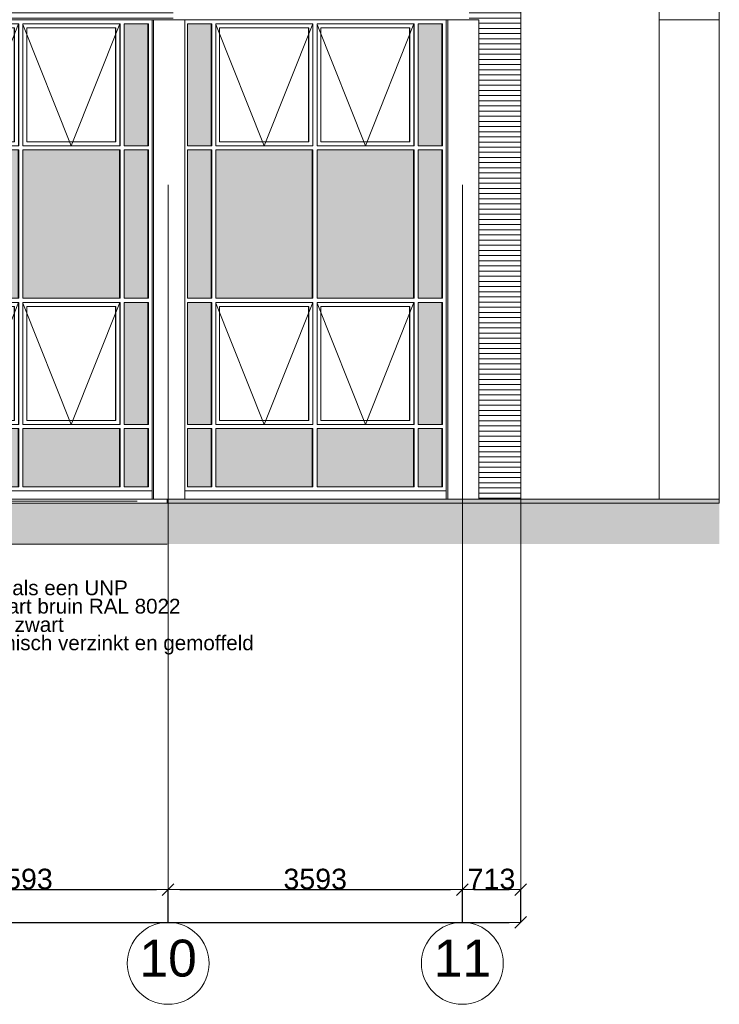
# Model space of a CAD drawing. Extents: x -138812 to 250702, y -18987 to 104055.
# Tile 118 of 193: x 53678 to 62222, y 72417 to 84433. Entities that reach past the tile are written whole.
import ezdxf

# ---------------------------------------------------------------- set-up
doc = ezdxf.new("R2010")
doc.units = 0
doc.header["$LTSCALE"] = 50
doc.linetypes.add('7 Voorgevel & doorsnede A-A$0$_ .', pattern=[380, 180, -100, 0, -100])
doc.linetypes.add('7 Voorgevel & doorsnede A-A$0$B0302', pattern=[1251.000023, 626.000023, -312.5, 0, -312.5])
doc.layers.get('0').update_dxf_attribs({"linetype": 'CONTINUOUS'})
doc.layers.get('Defpoints').update_dxf_attribs({"linetype": 'CONTINUOUS'})
for name, color, linetype in [('7 Voorgevel & doorsnede A-A$0$00 Bestaand', 7, 'CONTINUOUS'), ('7 Voorgevel & doorsnede A-A$0$00 Bestaand Afdek-arcering', 7, 'CONTINUOUS'), ('7 Voorgevel & doorsnede A-A$0$00 Bestaand Ramen', 7, 'CONTINUOUS'), ('7 Voorgevel & doorsnede A-A$0$90 Terrein', 7, 'CONTINUOUS'), ('7 Voorgevel & doorsnede A-A$0$90 Terrein Doorsnede-arcering', 7, 'CONTINUOUS'), ('7 Voorgevel & doorsnede A-A$0$A Stramien', 7, 'CONTINUOUS')]:
    doc.layers.add(name, color=color, linetype=linetype)
doc.styles.add('7 Voorgevel & doorsnede A-A$0$GENERATED_STYLE_1', font='ARIAL.TTF')
doc.styles.add('7 Voorgevel & doorsnede A-A$0$Standard', font='txt', dxfattribs={"bigfont": 'BIGFONT.SHX'})
doc.dimstyles.new('7 Voorgevel & doorsnede A-A$0$GENERATED_STYLE__1', dxfattribs={"dimtxt": 250, "dimasz": 142.5, "dimexe": 0.18, "dimexo": 0, "dimgap": 0.09, "dimtad": 1, "dimtih": 1, "dimtoh": 1, "dimdec": 0, "dimzin": 0, "dimdsep": 46, "dimtxsty": '7 Voorgevel & doorsnede A-A$0$GENERATED_STYLE_1', "dimblk": '7 Voorgevel & doorsnede A-A$0$ARROWHEAD_6', "dimblk1": '7 Voorgevel & doorsnede A-A$0$ARROWHEAD_6', "dimblk2": '7 Voorgevel & doorsnede A-A$0$ARROWHEAD_6', "dimcen": 0.09, "dimclrd": 1, "dimclre": 1, "dimclrt": 2, "dimadec": 1, "dimazin": 0, "dimtfac": 1, "dimtdec": 4, "dimtmove": 0, "dimatfit": 3, "dimfxl": 0, "dimtolj": 1, "dimtzin": 0, "dimarcsym": 0})
doc.dimstyles.new('7 Voorgevel & doorsnede A-A$0$GENERATED_STYLE__2', dxfattribs={"dimtxt": 0.18, "dimasz": 273.6, "dimexe": 0.18, "dimexo": 0.0625, "dimgap": 0.09, "dimtad": 0, "dimtih": 1, "dimtoh": 1, "dimdec": 4, "dimzin": 0, "dimdsep": 46, "dimtxsty": '7 Voorgevel & doorsnede A-A$0$Standard', "dimcen": 0.09, "dimadec": 0, "dimazin": 0, "dimtfac": 1, "dimtdec": 4, "dimtmove": 0, "dimatfit": 3, "dimldrblk": '7 Voorgevel & doorsnede A-A$0$ARROWHEAD_11', "dimfxl": 0, "dimtolj": 1, "dimtzin": 0, "dimarcsym": 0})

# ---------------------------------------------------------------- blocks, each defined once
blk = doc.blocks.new('7 Voorgevel & doorsnede A-A$0$Section Elem_10_2', base_point=(2609, 6899))
at = {"layer": '7 Voorgevel & doorsnede A-A$0$00 Bestaand Afdek-arcering', "linetype": 'Continuous', "lineweight": 0}
for points in [[(38405, 11109), (38693, 11109), (38693, 12599), (38405, 12599)], [(41222, 11109), (41510, 11109), (41510, 12599), (41222, 12599)], [(38693, 11059), (38405, 11059), (38405, 10549), (38693, 10549)], [(38751, 11059), (38751, 10549), (39768, 10549), (39768, 10539), (39706, 10529), (39706, 9769), (39768, 9759), (39768, 9749), (39337, 9749), (38751, 9749), (38751, 9249), (39929, 9249), (39929, 11059)], [(39986, 11059), (39986, 9249), (41164, 9249), (41164, 11059)], [(41222, 9249), (41510, 9249), (41510, 11059), (41222, 11059)], [(38693, 9749), (38405, 9749), (38405, 9249), (38693, 9249)], [(38405, 9199), (38405, 7709), (38693, 7709), (38693, 9199)], [(41222, 7709), (41510, 7709), (41510, 9199), (41222, 9199)], [(38405, 7659), (38405, 6949), (38693, 6949), (38693, 7659)], [(39929, 7659), (38751, 7659), (38751, 6949), (39929, 6949)], [(39986, 6949), (41164, 6949), (41164, 7659), (39986, 7659)], [(41222, 6949), (41510, 6949), (41510, 7659), (41222, 7659)]]:
    blk.add_hatch(color=252, dxfattribs=at).paths.add_polyline_path(points, flags=0)
at = {"layer": '7 Voorgevel & doorsnede A-A$0$00 Bestaand Ramen', "color": 1, "linetype": 'Continuous', "lineweight": 0}
for p, q in [((41565, 12649), (38372, 12649)), ((38405, 12599), (38405, 11109)), ((38701, 12599), (38405, 12599)), ((38693, 11109), (38693, 12599)), ((38701, 12599), (38701, 11109)), ((39937, 12599), (38751, 12599)), ((38751, 12599), (38751, 11109)), ((39884, 12549), (38797, 12549)), ((38797, 12549), (38797, 11159)), ((39880, 12549), (39880, 11159)), ((39884, 11159), (39884, 12549)), ((39934, 12599), (39934, 11109)), ((39937, 11109), (39937, 12599)), ((41172, 12599), (39986, 12599)), ((39986, 11109), (39986, 12599)), ((41120, 12549), (40032, 12549)), ((40032, 12549), (40032, 11159)), ((41116, 12549), (41116, 11159)), ((41120, 11159), (41120, 12549)), ((41169, 12599), (41169, 11109)), ((41172, 12599), (41172, 11109)), ((41518, 12599), (41222, 12599)), ((41222, 12599), (41222, 11109)), ((41510, 12599), (41510, 11109)), ((41518, 12599), (41518, 11109)), ((38405, 11109), (38701, 11109)), ((38405, 11059), (38405, 10549)), ((38405, 11059), (38701, 11059)), ((38693, 10549), (38693, 11059)), ((38701, 11059), (38701, 10549)), ((38751, 11109), (39937, 11109)), ((38751, 11059), (39937, 11059)), ((38751, 11059), (38751, 10549)), ((38797, 11159), (39884, 11159)), ((39929, 9249), (39929, 11059)), ((39937, 9249), (39937, 11059)), ((39986, 11109), (41172, 11109)), ((39986, 11059), (41172, 11059)), ((39986, 9249), (39986, 11059)), ((40032, 11159), (41120, 11159)), ((41164, 11059), (41164, 9249)), ((41172, 11059), (41172, 9249)), ((41222, 11109), (41518, 11109)), ((41222, 11059), (41518, 11059)), ((41222, 11059), (41222, 9249)), ((41510, 11059), (41510, 9249)), ((41518, 11059), (41518, 9249)), ((38405, 9749), (38405, 9249)), ((38693, 9249), (38693, 9749)), ((38701, 9749), (38701, 9249)), ((38751, 9749), (38751, 9249)), ((38405, 9249), (38701, 9249)), ((38405, 9199), (38405, 7709)), ((38405, 9199), (38701, 9199)), ((38693, 7709), (38693, 9199)), ((38701, 9199), (38701, 7709)), ((38751, 9249), (39937, 9249)), ((38751, 9199), (39937, 9199)), ((38751, 9199), (38751, 7709)), ((39884, 9149), (38797, 9149)), ((38797, 9149), (38797, 7759)), ((39880, 9149), (39880, 7759)), ((39884, 7759), (39884, 9149)), ((39934, 9199), (39934, 7709)), ((39937, 7709), (39937, 9199)), ((39986, 9249), (41172, 9249)), ((39986, 9199), (41172, 9199)), ((39986, 7709), (39986, 9199)), ((41120, 9149), (40032, 9149)), ((40032, 9149), (40032, 7759)), ((41116, 9149), (41116, 7759)), ((41120, 7759), (41120, 9149)), ((41169, 9199), (41169, 7709)), ((41172, 9199), (41172, 7709)), ((41222, 9249), (41518, 9249)), ((41222, 9199), (41518, 9199)), ((41222, 9199), (41222, 7709)), ((41510, 9199), (41510, 7709)), ((41518, 9199), (41518, 7709)), ((38405, 7709), (38701, 7709)), ((38751, 7709), (39937, 7709)), ((38797, 7759), (39884, 7759)), ((39986, 7709), (41172, 7709)), ((40032, 7759), (41120, 7759)), ((41222, 7709), (41518, 7709)), ((38405, 7659), (38405, 6949)), ((38405, 7659), (38701, 7659)), ((38693, 6949), (38693, 7659)), ((38701, 7659), (38701, 6949)), ((38751, 7659), (39937, 7659)), ((38751, 7659), (38751, 6949)), ((39929, 6949), (39929, 7659)), ((39937, 6949), (39937, 7659)), ((39986, 7659), (41172, 7659)), ((39986, 6949), (39986, 7659)), ((41164, 7659), (41164, 6949)), ((41172, 7659), (41172, 6949)), ((41222, 7659), (41518, 7659)), ((41222, 7659), (41222, 6949)), ((41510, 7659), (41510, 6949)), ((41518, 7659), (41518, 6949)), ((41565, 6899), (38372, 6899)), ((38701, 6949), (38405, 6949)), ((39937, 6949), (38751, 6949)), ((41172, 6949), (39986, 6949)), ((41518, 6949), (41222, 6949))]:
    blk.add_line(p, q, dxfattribs=at)
at = {"layer": '7 Voorgevel & doorsnede A-A$0$00 Bestaand Ramen', "color": 9, "linetype": 'Continuous', "lineweight": 0}
for p, q in [((38751, 12591), (39341, 11109)), ((39934, 12599), (39341, 11109)), ((39986, 12591), (40576, 11109)), ((41169, 12599), (40576, 11109)), ((38751, 9191), (39341, 7709)), ((39934, 9199), (39341, 7709)), ((39986, 9191), (40576, 7709)), ((41169, 9199), (40576, 7709))]:
    blk.add_line(p, q, dxfattribs=at)
blk = doc.blocks.new('7 Voorgevel & doorsnede A-A$0$Section Elem_14_2', base_point=(2609, 6899))
at = {"layer": '7 Voorgevel & doorsnede A-A$0$00 Bestaand Afdek-arcering', "linetype": 'Continuous', "lineweight": 0}
for points in [[(41996, 11109), (42285, 11109), (42285, 12599), (41996, 12599)], [(44813, 11109), (45101, 11109), (45101, 12599), (44813, 12599)], [(41996, 11059), (41996, 9249), (42285, 9249), (42285, 11059)], [(43520, 11059), (42342, 11059), (42342, 9249), (43520, 9249)], [(43578, 11059), (43578, 9249), (44756, 9249), (44756, 11059)], [(44813, 9249), (45101, 9249), (45101, 11059), (44813, 11059)], [(41996, 9199), (41996, 7709), (42285, 7709), (42285, 9199)], [(44813, 7709), (45101, 7709), (45101, 9199), (44813, 9199)], [(41996, 7659), (41996, 6949), (42285, 6949), (42285, 7659)], [(43520, 7659), (42342, 7659), (42342, 6949), (43520, 6949)], [(44756, 7659), (43578, 7659), (43578, 6949), (44756, 6949)], [(44813, 6949), (45101, 6949), (45101, 7659), (44813, 7659)]]:
    blk.add_hatch(color=252, dxfattribs=at).paths.add_polyline_path(points, flags=0)
at = {"layer": '7 Voorgevel & doorsnede A-A$0$00 Bestaand Ramen', "color": 1, "linetype": 'Continuous', "lineweight": 0}
for p, q in [((45156, 12649), (41964, 12649)), ((41996, 12599), (41996, 11109)), ((42293, 12599), (41996, 12599)), ((42285, 11109), (42285, 12599)), ((42293, 12599), (42293, 11109)), ((43528, 12599), (42342, 12599)), ((42342, 12599), (42342, 11109)), ((43476, 12549), (42388, 12549)), ((42388, 12549), (42388, 11159)), ((43472, 12549), (43472, 11159)), ((43476, 11159), (43476, 12549)), ((43525, 12599), (43525, 11109)), ((43528, 11109), (43528, 12599)), ((44764, 12599), (43578, 12599)), ((43578, 11109), (43578, 12599)), ((44711, 12549), (43624, 12549)), ((43624, 12549), (43624, 11159)), ((44707, 12549), (44707, 11159)), ((44711, 11159), (44711, 12549)), ((44761, 12599), (44761, 11109)), ((44764, 12599), (44764, 11109)), ((45110, 12599), (44813, 12599)), ((44813, 12599), (44813, 11109)), ((45101, 12599), (45101, 11109)), ((45110, 12599), (45110, 11109)), ((41996, 11109), (42293, 11109)), ((41996, 11059), (41996, 9249)), ((41996, 11059), (42293, 11059)), ((42285, 9249), (42285, 11059)), ((42293, 11059), (42293, 9249)), ((42342, 11109), (43528, 11109)), ((42342, 11059), (43528, 11059)), ((42342, 11059), (42342, 9249)), ((42388, 11159), (43476, 11159)), ((43520, 9249), (43520, 11059)), ((43528, 9249), (43528, 11059)), ((43578, 11109), (44764, 11109)), ((43578, 11059), (44764, 11059)), ((43578, 9249), (43578, 11059)), ((43624, 11159), (44711, 11159)), ((44756, 11059), (44756, 9249)), ((44764, 11059), (44764, 9249)), ((44813, 11109), (45110, 11109)), ((44813, 11059), (45110, 11059)), ((44813, 11059), (44813, 9249)), ((45101, 11059), (45101, 9249)), ((45110, 11059), (45110, 9249)), ((41996, 9249), (42293, 9249)), ((41996, 9199), (41996, 7709)), ((41996, 9199), (42293, 9199)), ((42285, 7709), (42285, 9199)), ((42293, 9199), (42293, 7709)), ((42342, 9249), (43528, 9249)), ((42342, 9199), (43528, 9199)), ((42342, 9199), (42342, 7709)), ((43476, 9149), (42388, 9149)), ((42388, 9149), (42388, 7759)), ((43472, 9149), (43472, 7759)), ((43476, 7759), (43476, 9149)), ((43525, 9199), (43525, 7709)), ((43528, 7709), (43528, 9199)), ((43578, 9249), (44764, 9249)), ((43578, 9199), (44764, 9199)), ((43578, 7709), (43578, 9199)), ((44711, 9149), (43624, 9149)), ((43624, 9149), (43624, 7759)), ((44707, 9149), (44707, 7759)), ((44711, 7759), (44711, 9149)), ((44761, 9199), (44761, 7709)), ((44764, 9199), (44764, 7709)), ((44813, 9249), (45110, 9249)), ((44813, 9199), (45110, 9199)), ((44813, 9199), (44813, 7709)), ((45101, 9199), (45101, 7709)), ((45110, 9199), (45110, 7709)), ((41996, 7709), (42293, 7709)), ((42342, 7709), (43528, 7709)), ((42388, 7759), (43476, 7759)), ((43578, 7709), (44764, 7709)), ((43624, 7759), (44711, 7759)), ((44813, 7709), (45110, 7709)), ((41996, 7659), (41996, 6949)), ((41996, 7659), (42293, 7659)), ((42285, 6949), (42285, 7659)), ((42293, 7659), (42293, 6949)), ((42342, 7659), (43528, 7659)), ((42342, 7659), (42342, 6949)), ((43520, 6949), (43520, 7659)), ((43528, 6949), (43528, 7659)), ((43578, 7659), (44764, 7659)), ((43578, 6949), (43578, 7659)), ((44756, 7659), (44756, 6949)), ((44764, 7659), (44764, 6949)), ((44813, 7659), (45110, 7659)), ((44813, 7659), (44813, 6949)), ((45101, 7659), (45101, 6949)), ((45110, 7659), (45110, 6949)), ((45156, 6899), (41964, 6899)), ((42293, 6949), (41996, 6949)), ((43528, 6949), (42342, 6949)), ((44764, 6949), (43578, 6949)), ((45110, 6949), (44813, 6949))]:
    blk.add_line(p, q, dxfattribs=at)
at = {"layer": '7 Voorgevel & doorsnede A-A$0$00 Bestaand Ramen', "color": 9, "linetype": 'Continuous', "lineweight": 0}
for p, q in [((42342, 12591), (42932, 11109)), ((43525, 12599), (42932, 11109)), ((43578, 12591), (44168, 11109)), ((44761, 12599), (44168, 11109)), ((42342, 9191), (42932, 7709)), ((43525, 9199), (42932, 7709)), ((43578, 9191), (44168, 7709)), ((44761, 9199), (44168, 7709))]:
    blk.add_line(p, q, dxfattribs=at)
blk = doc.blocks.new('7 Voorgevel & doorsnede A-A$0$Section Elem_15_2', base_point=(2609, 6899))
at = {"layer": '7 Voorgevel & doorsnede A-A$0$00 Bestaand', "color": 1, "linetype": 'Continuous', "lineweight": 0}
blk.add_line((45156, 6799), (45156, 6899), dxfattribs=at)
blk = doc.blocks.new('7 Voorgevel & doorsnede A-A$0$Section Elem_16_2', base_point=(2609, 6899))
at = {"layer": '7 Voorgevel & doorsnede A-A$0$00 Bestaand', "color": 1, "linetype": 'Continuous', "lineweight": 0}
for p, q in [((41565, 12649), (41565, 6899)), ((41582, 12649), (41568, 12649))]:
    blk.add_line(p, q, dxfattribs=at)
blk = doc.blocks.new('7 Voorgevel & doorsnede A-A$0$Section Elem_17_2', base_point=(2609, 6899))
at = {"layer": '7 Voorgevel & doorsnede A-A$0$00 Bestaand', "color": 1, "linetype": 'Continuous', "lineweight": 0}
for p, q in [((41964, 12649), (41582, 12649)), ((41582, 12649), (41582, 6799)), ((41964, 12649), (41964, 6799))]:
    blk.add_line(p, q, dxfattribs=at)
blk = doc.blocks.new('7 Voorgevel & doorsnede A-A$0$Section Elem_31_2', base_point=(2609, 6899))
at = {"layer": '7 Voorgevel & doorsnede A-A$0$00 Bestaand Afdek-arcering', "linetype": 'Continuous', "lineweight": 0}
h = blk.add_hatch(dxfattribs=at)
h.set_pattern_fill('LIJNEN_HORZ__63_0002', color=9, style=0, pattern_type=2)
h.set_pattern_definition([(-5e-14, (1497.7, 6899.32), (0, 63), [])])
h.paths.add_polyline_path([(38228, 16819), (38228, 12849), (38238, 12849), (38238, 12848), (38233, 12649), (41821, 12649), (41821, 16819)], flags=0)
h.paths.add_polyline_path([(38867, 14453), (38867, 16049), (39855, 16049), (39855, 14453), (39860, 14446), (39860, 14426), (38871, 14426), (38867, 14434), (38867, 14436), (38871, 14436), (38871, 14445), (38867, 14451)], flags=0)
h.paths.add_polyline_path([(40171, 14451), (40171, 16049), (41159, 16049), (41159, 14453), (41163, 14446), (41163, 14426), (40175, 14426), (40171, 14434), (40171, 14436), (40175, 14436), (40175, 14445)], flags=0)
h = blk.add_hatch(dxfattribs=at)
h.set_pattern_fill('LIJNEN_HORZ__63_0002', color=9, style=0, pattern_type=2)
h.set_pattern_definition([(-1e-12, (40966.21, 6899.32), (0, 63), [])])
h.paths.add_polyline_path([(39831, 16049), (39831, 14499), (39831, 14499), (39831, 14489), (39855, 14453), (39855, 16049)], flags=0)
h = blk.add_hatch(dxfattribs=at)
h.set_pattern_fill('LIJNEN_HORZ__63_0002', color=9, style=0, pattern_type=2)
h.set_pattern_definition([(3e-13, (42269.895, 6899.32), (0, 63), [])])
h.paths.add_polyline_path([(41135, 16049), (41135, 14499), (41135, 14499), (41135, 14489), (41159, 14453), (41159, 16049)], flags=0)
at = {"layer": '7 Voorgevel & doorsnede A-A$0$00 Bestaand', "color": 1, "linetype": 'Continuous', "lineweight": 0}
for p, q in [((38867, 14451), (38867, 16049)), ((39855, 16049), (39855, 14453)), ((40171, 16049), (40171, 14451)), ((41159, 14453), (41159, 16049)), ((38372, 12649), (41568, 12649))]:
    blk.add_line(p, q, dxfattribs=at)
blk = doc.blocks.new('7 Voorgevel & doorsnede A-A$0$Section Elem_128_2', base_point=(2609, 6899))
at = {"layer": '7 Voorgevel & doorsnede A-A$0$00 Bestaand', "color": 1, "linetype": 'Continuous', "lineweight": 0}
blk.add_line((47757, 27899), (47757, 6799), dxfattribs=at)
blk = doc.blocks.new('7 Voorgevel & doorsnede A-A$0$Section Elem_203_2', base_point=(2609, 6899))
at = {"layer": '7 Voorgevel & doorsnede A-A$0$00 Bestaand Afdek-arcering', "linetype": 'Continuous', "lineweight": 0}
h = blk.add_hatch(dxfattribs=at)
h.set_pattern_fill('LIJNEN_HORZ__63_0002', color=9, style=0, pattern_type=2)
h.set_pattern_definition([(0, (1497.7, 6899.32), (0, 63), [])])
h.paths.add_polyline_path([(46068, 24709), (45436, 24709), (45436, 12649), (45554, 12649), (45554, 6799), (46068, 6799)], flags=0)
at = {"layer": '7 Voorgevel & doorsnede A-A$0$00 Bestaand', "color": 1, "linetype": 'Continuous', "lineweight": 0}
blk.add_line((46068, 24709), (46068, 6799), dxfattribs=at)
blk = doc.blocks.new('7 Voorgevel & doorsnede A-A$0$Section Elem_208_2', base_point=(2609, 6899))
at = {"layer": '7 Voorgevel & doorsnede A-A$0$00 Bestaand', "color": 1, "linetype": 'Continuous', "lineweight": 0}
blk.add_line((41565, 6799), (41565, 6899), dxfattribs=at)
blk = doc.blocks.new('7 Voorgevel & doorsnede A-A$0$Section Elem_227_2', base_point=(2609, 6899))
at = {"layer": '7 Voorgevel & doorsnede A-A$0$00 Bestaand', "color": 1, "linetype": 'Continuous', "lineweight": 0}
for p, q in [((45156, 12649), (45156, 6899)), ((45173, 12649), (45158, 12649))]:
    blk.add_line(p, q, dxfattribs=at)
blk = doc.blocks.new('7 Voorgevel & doorsnede A-A$0$Section Elem_228_2', base_point=(2609, 6899))
at = {"layer": '7 Voorgevel & doorsnede A-A$0$00 Bestaand', "color": 1, "linetype": 'Continuous', "lineweight": 0}
for p, q in [((45554, 12649), (45173, 12649)), ((45173, 12649), (45173, 6799)), ((45554, 12649), (45554, 6799))]:
    blk.add_line(p, q, dxfattribs=at)
blk = doc.blocks.new('7 Voorgevel & doorsnede A-A$0$Section Elem_229_2', base_point=(2609, 6899))
at = {"layer": '7 Voorgevel & doorsnede A-A$0$90 Terrein Doorsnede-arcering', "linetype": 'Continuous', "lineweight": 0}
blk.add_hatch(color=252, dxfattribs=at).paths.add_polyline_path([(41746, 6749), (41360, 6749), (41135, 6749), (40893, 6749), (40685, 6749), (21502, 6749), (18092, 6749), (17506, 6749), (17401, 6749), (17154, 6749), (16892, 6749), (16617, 6749), (16329, 6749), (15997, 6749), (15594, 6749), (15177, 6749), (15011, 6749), (15011, 6249), (41746, 6249)], flags=0)
at = {"layer": '7 Voorgevel & doorsnede A-A$0$90 Terrein', "color": 2, "linetype": 'Continuous', "lineweight": 0}
for p, q in [((21502, 6749), (40685, 6749)), ((40685, 6749), (40893, 6749)), ((40893, 6749), (41135, 6749)), ((41135, 6749), (41360, 6749)), ((41360, 6749), (41746, 6749)), ((15011, 6249), (41746, 6249))]:
    blk.add_line(p, q, dxfattribs=at)
blk = doc.blocks.new('7 Voorgevel & doorsnede A-A$0$Section Elem_230_2', base_point=(2609, 6899))
at = {"layer": '7 Voorgevel & doorsnede A-A$0$90 Terrein Doorsnede-arcering', "linetype": 'Continuous', "lineweight": 0}
blk.add_hatch(color=252, dxfattribs=at).paths.add_polyline_path([(41746, 6749), (41746, 6249), (48490, 6249), (48490, 6749)], flags=0)
at = {"layer": '7 Voorgevel & doorsnede A-A$0$90 Terrein', "color": 2, "linetype": 'Continuous', "lineweight": 0}
blk.add_line((41746, 6749), (48490, 6749), dxfattribs=at)
blk = doc.blocks.new('7 Voorgevel & doorsnede A-A$0$Section Elem_231_2', base_point=(2609, 6899))
at = {"layer": '7 Voorgevel & doorsnede A-A$0$90 Terrein', "color": 1, "linetype": 'Continuous', "lineweight": 0}
for p in [(47757, 24709), (48490, 12649)]:
    blk.add_line(p, (48490, 24709), dxfattribs=at)
blk = doc.blocks.new('7 Voorgevel & doorsnede A-A$0$Section Elem_234_2', base_point=(2609, 6899))
at = {"layer": '7 Voorgevel & doorsnede A-A$0$90 Terrein', "color": 1, "linetype": 'Continuous', "lineweight": 0}
for p in [(47757, 12649), (48490, 6799)]:
    blk.add_line(p, (48490, 12649), dxfattribs=at)
blk = doc.blocks.new('7 Voorgevel & doorsnede A-A$0$Section Elem_240_2', base_point=(2609, 6899))
at = {"layer": '7 Voorgevel & doorsnede A-A$0$90 Terrein', "color": 94, "linetype": 'Continuous', "lineweight": 0}
for p in [(30980, 6799), (41746, 6799)]:
    blk.add_line(p, (41380, 6799), dxfattribs=at)
blk = doc.blocks.new('7 Voorgevel & doorsnede A-A$0$Section Elem_241_2', base_point=(2609, 6899))
at = {"layer": '7 Voorgevel & doorsnede A-A$0$90 Terrein Doorsnede-arcering', "linetype": 'Continuous', "lineweight": 0}
blk.add_hatch(color=252, dxfattribs=at).paths.add_polyline_path([(48490, 6799), (41746, 6799), (41746, 6249), (48490, 6249)], flags=0)
at = {"layer": '7 Voorgevel & doorsnede A-A$0$90 Terrein', "color": 2, "linetype": 'Continuous', "lineweight": 0}
for p, q in [((41746, 6799), (48490, 6799)), ((41746, 6749), (41746, 6799)), ((48490, 6749), (48490, 6799))]:
    blk.add_line(p, q, dxfattribs=at)
blk = doc.blocks.new('7 Voorgevel & doorsnede A-A$0$Section Elem_253_2', base_point=(2609, 6899))
at = {"layer": '7 Voorgevel & doorsnede A-A$0$90 Terrein', "color": 94, "linetype": 'Continuous', "lineweight": 0}
for p, q in [((24880, 6774), (41380, 6774)), ((41380, 6774), (41382, 6774))]:
    blk.add_line(p, q, dxfattribs=at)
blk = doc.blocks.new('7 Voorgevel & doorsnede A-A$0$ARROWHEAD_6')
at = {"color": 0, "linetype": 'Continuous', "lineweight": 0}
for p, q in [((0, 0), (-1, 0)), ((-0.5, -0.5), (0.5, 0.5))]:
    blk.add_line(p, q, dxfattribs=at)
blk = doc.blocks.new('*D2023')
at = {"layer": '7 Voorgevel & doorsnede A-A$0$A Stramien', "color": 1, "linetype": 'Continuous', "lineweight": -2, "transparency": 16777216}
for p, q in [((22735, 73417), (22735, 73417)), ((22877, 73417), (59654, 73417)), ((59797, 73417), (59797, 73417))]:
    blk.add_line(p, q, dxfattribs=at)
at = {"layer": 'Defpoints', "color": 0, "linetype": 'Continuous', "transparency": 16777216}
for p in [(22735, 73417), (59797, 73417), (59797, 73417)]:
    blk.add_point(p, dxfattribs=at)
at = {"layer": '7 Voorgevel & doorsnede A-A$0$A Stramien', "color": 1, "linetype": 'Continuous', "lineweight": -2, "transparency": 16777216, "xscale": 142.5, "yscale": 142.5, "zscale": 142.5, "rotation": 180}
blk.add_blockref('7 Voorgevel & doorsnede A-A$0$ARROWHEAD_6', (22735, 73417), dxfattribs=at)
at = {"layer": '7 Voorgevel & doorsnede A-A$0$A Stramien', "color": 1, "linetype": 'Continuous', "lineweight": -2, "transparency": 16777216, "xscale": 142.5, "yscale": 142.5, "zscale": 142.5}
blk.add_blockref('7 Voorgevel & doorsnede A-A$0$ARROWHEAD_6', (59797, 73417), dxfattribs=at)
at = {"layer": '7 Voorgevel & doorsnede A-A$0$A Stramien', "color": 2, "linetype": 'Continuous', "lineweight": 0, "transparency": 16777216, "insert": (41266, 73545), "char_height": 250, "attachment_point": 5, "style": '7 Voorgevel & doorsnede A-A$0$GENERATED_STYLE_1'}
blk.add_mtext('\\A1;37062', dxfattribs=at)
blk = doc.blocks.new('*D2033')
at = {"layer": '7 Voorgevel & doorsnede A-A$0$A Stramien', "color": 1, "linetype": 'Continuous', "lineweight": -2, "transparency": 16777216}
for p, q in [((51898, 73417), (51898, 73817)), ((52040, 73817), (55348, 73817)), ((55491, 73417), (55491, 73817))]:
    blk.add_line(p, q, dxfattribs=at)
at = {"layer": 'Defpoints', "color": 0, "linetype": 'Continuous', "transparency": 16777216}
for p in [(55491, 73817), (51898, 73417), (55491, 73417)]:
    blk.add_point(p, dxfattribs=at)
at = {"layer": '7 Voorgevel & doorsnede A-A$0$A Stramien', "color": 1, "linetype": 'Continuous', "lineweight": -2, "transparency": 16777216, "xscale": 142.5, "yscale": 142.5, "zscale": 142.5, "rotation": 180}
blk.add_blockref('7 Voorgevel & doorsnede A-A$0$ARROWHEAD_6', (51898, 73817), dxfattribs=at)
at = {"layer": '7 Voorgevel & doorsnede A-A$0$A Stramien', "color": 1, "linetype": 'Continuous', "lineweight": -2, "transparency": 16777216, "xscale": 142.5, "yscale": 142.5, "zscale": 142.5}
blk.add_blockref('7 Voorgevel & doorsnede A-A$0$ARROWHEAD_6', (55491, 73817), dxfattribs=at)
at = {"layer": '7 Voorgevel & doorsnede A-A$0$A Stramien', "color": 2, "linetype": 'Continuous', "lineweight": 0, "transparency": 16777216, "insert": (53694, 73945), "char_height": 250, "attachment_point": 5, "style": '7 Voorgevel & doorsnede A-A$0$GENERATED_STYLE_1'}
blk.add_mtext('\\A1;3593', dxfattribs=at)
blk = doc.blocks.new('*D2034')
at = {"layer": '7 Voorgevel & doorsnede A-A$0$A Stramien', "color": 1, "linetype": 'Continuous', "lineweight": -2, "transparency": 16777216}
for p, q in [((55491, 73417), (55491, 73817)), ((55633, 73817), (58941, 73817)), ((59084, 73417), (59084, 73817))]:
    blk.add_line(p, q, dxfattribs=at)
at = {"layer": 'Defpoints', "color": 0, "linetype": 'Continuous', "transparency": 16777216}
for p in [(59084, 73817), (55491, 73417), (59084, 73417)]:
    blk.add_point(p, dxfattribs=at)
at = {"layer": '7 Voorgevel & doorsnede A-A$0$A Stramien', "color": 1, "linetype": 'Continuous', "lineweight": -2, "transparency": 16777216, "xscale": 142.5, "yscale": 142.5, "zscale": 142.5, "rotation": 180}
blk.add_blockref('7 Voorgevel & doorsnede A-A$0$ARROWHEAD_6', (55491, 73817), dxfattribs=at)
at = {"layer": '7 Voorgevel & doorsnede A-A$0$A Stramien', "color": 1, "linetype": 'Continuous', "lineweight": -2, "transparency": 16777216, "xscale": 142.5, "yscale": 142.5, "zscale": 142.5}
blk.add_blockref('7 Voorgevel & doorsnede A-A$0$ARROWHEAD_6', (59084, 73817), dxfattribs=at)
at = {"layer": '7 Voorgevel & doorsnede A-A$0$A Stramien', "color": 2, "linetype": 'Continuous', "lineweight": 0, "transparency": 16777216, "insert": (57287, 73945), "char_height": 250, "attachment_point": 5, "style": '7 Voorgevel & doorsnede A-A$0$GENERATED_STYLE_1'}
blk.add_mtext('\\A1;3593', dxfattribs=at)
blk = doc.blocks.new('*D2035')
at = {"layer": '7 Voorgevel & doorsnede A-A$0$A Stramien', "color": 1, "linetype": 'Continuous', "lineweight": -2, "transparency": 16777216}
for p, q in [((59084, 73417), (59084, 73817)), ((59226, 73817), (59654, 73817)), ((59797, 73417), (59797, 73817))]:
    blk.add_line(p, q, dxfattribs=at)
at = {"layer": 'Defpoints', "color": 0, "linetype": 'Continuous', "transparency": 16777216}
for p in [(59797, 73817), (59084, 73417), (59797, 73417)]:
    blk.add_point(p, dxfattribs=at)
at = {"layer": '7 Voorgevel & doorsnede A-A$0$A Stramien', "color": 1, "linetype": 'Continuous', "lineweight": -2, "transparency": 16777216, "xscale": 142.5, "yscale": 142.5, "zscale": 142.5, "rotation": 180}
blk.add_blockref('7 Voorgevel & doorsnede A-A$0$ARROWHEAD_6', (59084, 73817), dxfattribs=at)
at = {"layer": '7 Voorgevel & doorsnede A-A$0$A Stramien', "color": 1, "linetype": 'Continuous', "lineweight": -2, "transparency": 16777216, "xscale": 142.5, "yscale": 142.5, "zscale": 142.5}
blk.add_blockref('7 Voorgevel & doorsnede A-A$0$ARROWHEAD_6', (59797, 73817), dxfattribs=at)
at = {"layer": '7 Voorgevel & doorsnede A-A$0$A Stramien', "color": 2, "linetype": 'Continuous', "lineweight": 0, "transparency": 16777216, "insert": (59440, 73945), "char_height": 250, "attachment_point": 5, "style": '7 Voorgevel & doorsnede A-A$0$GENERATED_STYLE_1'}
blk.add_mtext('\\A1;713', dxfattribs=at)
blk = doc.blocks.new('7 Voorgevel & doorsnede A-A$0$ARROWHEAD_11')
at = {"color": 0, "linetype": 'Continuous', "lineweight": 0}
blk.add_line((0, 0), (-1, 0), dxfattribs=at)
at = {"color": 0, "linetype": 'Continuous', "lineweight": 0, "const_width": 0.25, "flags": 128}
blk.add_lwpolyline([(-0.125, 0, 1), (0.125, 0, 1)], format="xyb", close=True, dxfattribs=at)
blk = doc.blocks.new('7 Voorgevel & doorsnede A-A$0$G1 VOORGEVEL_STORY_MARKER', base_point=(2609, 6899))
at = {"color": 9, "linetype": '7 Voorgevel & doorsnede A-A$0$B0302', "lineweight": 0}
for p, q in [((1574, 10299), (48490, 10299)), ((1574, 6899), (48490, 6899))]:
    blk.add_line(p, q, dxfattribs=at)

msp = doc.modelspace()

# ---------------------------------------------------------------- linework, layer by layer
at = {"layer": '7 Voorgevel & doorsnede A-A$0$A Stramien', "color": 9, "linetype": '7 Voorgevel & doorsnede A-A$0$_ .', "lineweight": 0, "flags": 128}
for points in [[(55490.99277, 73417.01365), (55490.99277, 104055.20506)], [(59083.99277, 73417.01365), (59083.99277, 104055.20506)], [(59796.99277, 73417.01365), (59796.99277, 104055.20506)]]:
    msp.add_lwpolyline(points, dxfattribs=at)
at = {"layer": '7 Voorgevel & doorsnede A-A$0$A Stramien', "color": 9, "linetype": 'Continuous', "lineweight": 0}
for centre in [(55490.99277, 72917.01365), (59083.99277, 72917.01365)]:
    msp.add_circle(centre, 500, dxfattribs=at)

# ---------------------------------------------------------------- block references
at = {"linetype": 'Continuous', "lineweight": 0}
msp.add_blockref('7 Voorgevel & doorsnede A-A$0$G1 VOORGEVEL_STORY_MARKER', (16340.65165, 78683.04477), dxfattribs=at)
at = {"layer": '7 Voorgevel & doorsnede A-A$0$00 Bestaand', "color": 9, "lineweight": 0}
for name in ['7 Voorgevel & doorsnede A-A$0$Section Elem_128_2', '7 Voorgevel & doorsnede A-A$0$Section Elem_203_2', '7 Voorgevel & doorsnede A-A$0$Section Elem_31_2', '7 Voorgevel & doorsnede A-A$0$Section Elem_16_2', '7 Voorgevel & doorsnede A-A$0$Section Elem_17_2', '7 Voorgevel & doorsnede A-A$0$Section Elem_227_2', '7 Voorgevel & doorsnede A-A$0$Section Elem_228_2', '7 Voorgevel & doorsnede A-A$0$Section Elem_208_2', '7 Voorgevel & doorsnede A-A$0$Section Elem_15_2']:
    msp.add_blockref(name, (16340.65165, 78683.04477), dxfattribs=at)
at = {"layer": '7 Voorgevel & doorsnede A-A$0$00 Bestaand Ramen', "color": 9, "lineweight": 0}
for name in ['7 Voorgevel & doorsnede A-A$0$Section Elem_10_2', '7 Voorgevel & doorsnede A-A$0$Section Elem_14_2']:
    msp.add_blockref(name, (16340.65165, 78683.04477), dxfattribs=at)
at = {"layer": '7 Voorgevel & doorsnede A-A$0$90 Terrein', "color": 9, "lineweight": 0}
for name in ['7 Voorgevel & doorsnede A-A$0$Section Elem_231_2', '7 Voorgevel & doorsnede A-A$0$Section Elem_234_2', '7 Voorgevel & doorsnede A-A$0$Section Elem_229_2', '7 Voorgevel & doorsnede A-A$0$Section Elem_253_2', '7 Voorgevel & doorsnede A-A$0$Section Elem_240_2', '7 Voorgevel & doorsnede A-A$0$Section Elem_241_2', '7 Voorgevel & doorsnede A-A$0$Section Elem_230_2']:
    msp.add_blockref(name, (16340.65165, 78683.04477), dxfattribs=at)

# ---------------------------------------------------------------- texts
at = {"color": 2, "linetype": 'Continuous', "lineweight": 0, "insert": (49338.74407, 77025.13894), "char_height": 180, "width": 7048.5966555, "attachment_point": 4, "line_spacing_factor": 0.745872, "style": '7 Voorgevel & doorsnede A-A$0$GENERATED_STYLE_1'}
msp.add_mtext('{luifel ronde stalen gezette plaat, vorm als een UNP\\Pthermisch verzinkt en gemoffeld in zwart bruin RAL 8022\\Pop gezette plaat afstandhouders kleur zwart\\Pop afstandhouders stalen letters thermisch verzinkt en gemoffeld\\Pin parelmoergrijs RAL 1035}', dxfattribs=at)
at = {"layer": '7 Voorgevel & doorsnede A-A$0$A Stramien', "color": 9, "linetype": 'Continuous', "lineweight": 0, "char_height": 451, "attachment_point": 5, "style": '7 Voorgevel & doorsnede A-A$0$GENERATED_STYLE_1'}
for s, insert in [('{10}', (55490.99277, 72977.51918)), ('{11}', (59083.99277, 72981.23027))]:
    msp.add_mtext(s, dxfattribs=dict(at, insert=insert))

# ---------------------------------------------------------------- dimensions: what is measured, and where the dimension line sits
at = {"layer": '7 Voorgevel & doorsnede A-A$0$A Stramien', "color": 1, "linetype": 'Continuous', "lineweight": 0}
for base, p1, p2, picture, middle in [((55490.99277, 73817.01365), (51897.99277, 73417.01365), (55490.99277, 73417.01365), '*D2033', (53694.49277, 73944.83216)), ((59083.99277, 73817.01365), (55490.99277, 73417.01365), (59083.99277, 73417.01365), '*D2034', (57287.49277, 73944.83216)), ((59796.99277, 73817.01365), (59083.99277, 73417.01365), (59796.99277, 73417.01365), '*D2035', (59440.49277, 73944.83216)), ((59796.99277, 73417.01365), (22734.99277, 73417.01365), (59796.99277, 73417.01365), '*D2023', (41265.99277, 73544.83216))]:
    dim = msp.add_linear_dim(base=base, p1=p1, p2=p2, dimstyle='7 Voorgevel & doorsnede A-A$0$GENERATED_STYLE__1', dxfattribs=at)
    dim.commit()
    dim.dimension.update_dxf_attribs({"geometry": picture, "text_midpoint": middle})

# ---------------------------------------------------------------- leaders
at = {"color": 1, "linetype": 'Continuous', "lineweight": 0, "annotation_type": 0, "has_hookline": 1, "hookline_direction": 0, "text_width": 6285.75716}
msp.add_leader([(49096.67796, 82322.83638), (49096.67796, 77025.13894), (49338.65407, 77025.13894)], dimstyle='7 Voorgevel & doorsnede A-A$0$GENERATED_STYLE__2', dxfattribs=at)

doc.saveas('drawing.dxf')
